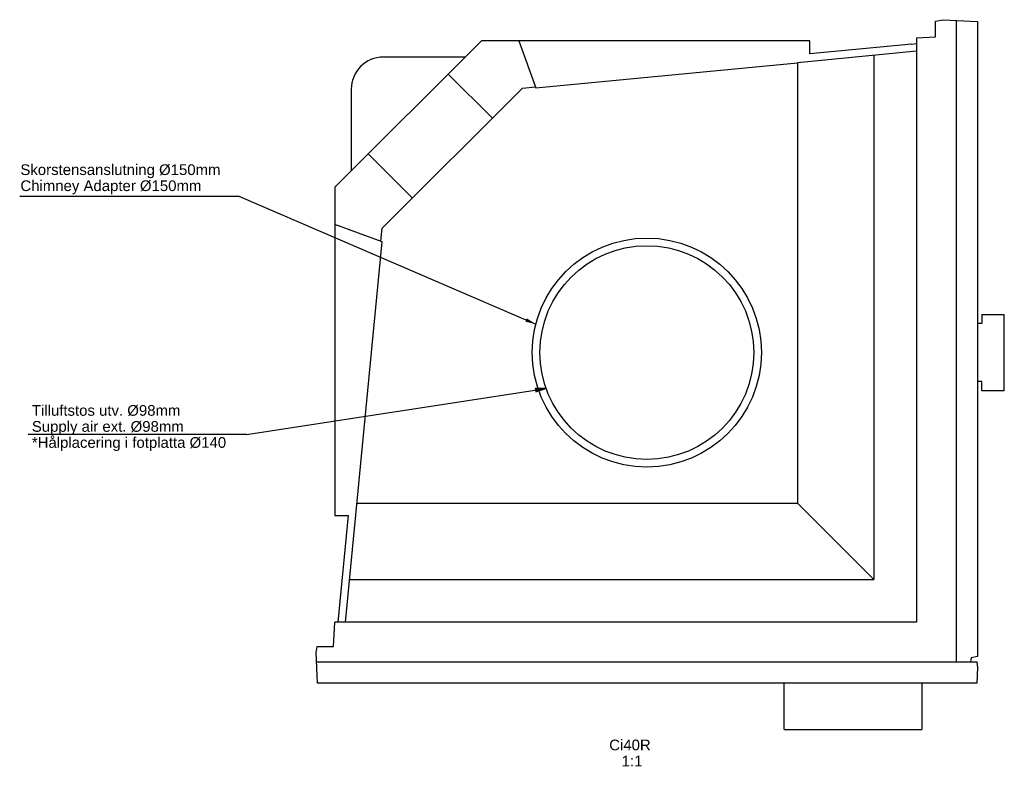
# Model space of a CAD drawing. Header units: millimetres. Extents: x -28 to 617, y 38 to 528.
import ezdxf
from ezdxf.lldxf.tags import DXFTag

# ---------------------------------------------------------------- set-up
doc = ezdxf.new("R2010")
doc.units = ezdxf.units.MM
for name, color, linetype in [('Default', 7, 'Continuous'), ('dimension', 7, 'Continuous'), ('DV1_dimension', 7, 'Continuous')]:
    doc.layers.add(name, color=color, linetype=linetype)
tags = doc.linetypes.add('HIDDEN2', pattern=[4.7625, 3.175, -1.5875]).pattern_tags.tags
tags[6:7] = [DXFTag(74, 4), DXFTag(75, 0), DXFTag(340, '0'), DXFTag(46, 0.0), DXFTag(50, 0.0), DXFTag(44, 0.0), DXFTag(45, 0.0)]
tags[4:5] = [DXFTag(74, 4), DXFTag(75, 0), DXFTag(340, '0'), DXFTag(46, 0.0), DXFTag(50, 0.0), DXFTag(44, 0.0), DXFTag(45, 0.0)]

# ---------------------------------------------------------------- blocks, each defined once
blk = doc.blocks.new('SEANNOT_GROUP')
at = {"layer": 'Default', "linetype": 'Continuous'}
blk.add_hatch(color=7, dxfattribs=at).paths.add_polyline_path([(303.17, 330.53), (310.06, 328.83), (304.1, 332.67)])
at = {"layer": 'Default', "color": 7, "linetype": 'Continuous'}
blk.add_lwpolyline([(-27.82, 412.68), (115.61, 412.68), (310.06, 328.83)], dxfattribs=at)
blk = doc.blocks.new('SE')
at = {"layer": 'Default', "color": 7, "linetype": 'Continuous'}
blk.add_line((419.02, 464.37), (419.02, 44.3), dxfattribs=at)
at = {"layer": 'DV1_dimension', "color": 7, "linetype": 'Continuous'}
for p, q in [((405.52, 463.94), (410.5, 464.81)), ((410.5, 464.81), (433.02, 463.63)), ((405.52, 453.56), (405.52, 463.94)), ((433.02, 463.63), (433.02, 47.79)), ((393.02, 452.91), (405.52, 453.56)), ((393.02, 452.91), (393.02, 70.3)), ((12.32, 355.14), (108.19, 451)), ((323.24, 451), (108.19, 451)), ((132.67, 451), (143.91, 420.12)), ((323.24, 442.41), (323.24, 451)), ((390.02, 448.84), (323.24, 442.41)), ((390.02, 448.84), (393.02, 449.13)), ((97.49, 440.3), (44.02, 440.3)), ((393.02, 444.1), (315.11, 436.6)), ((365.13, 441.42), (365.13, 98.19)), ((143.91, 420.12), (315.11, 436.6)), ((315.11, 436.6), (315.11, 148.21)), ((115.41, 400.24), (86.42, 429.23)), ((23.02, 419.3), (23.02, 365.84)), ((43.33, 328.16), (135.16, 420)), ((135.16, 420), (143.65, 420.81)), ((63.08, 347.91), (34.09, 376.91)), ((12.32, 355.14), (12.32, 140.09)), ((43.21, 319.42), (12.32, 330.66)), ((42.51, 319.67), (43.33, 328.16)), ((19.22, 70.3), (43.21, 319.42)), ((435.76, 271.8), (450.53, 271.8)), ((435.76, 271.8), (435.76, 265.8)), ((450.53, 221.8), (450.53, 271.8)), ((434.27, 265.8), (433.02, 265.8)), ((435.76, 265.8), (434.27, 265.8)), ((435.76, 227.8), (433.02, 227.8)), ((435.76, 221.8), (435.76, 227.8)), ((450.53, 221.8), (435.76, 221.8)), ((26.72, 148.21), (315.11, 148.21)), ((365.13, 98.19), (315.11, 148.21)), ((12.32, 140.09), (20.92, 140.09)), ((20.92, 140.09), (14.2, 70.3)), ((21.91, 98.19), (365.13, 98.19)), ((11.52, 54.3), (12.36, 70.3)), ((393.02, 70.3), (12.36, 70.3)), ((0, 50.3), (0.71, 54.3)), ((0.71, 54.3), (11.52, 54.3)), ((1.05, 30.3), (0, 50.3)), ((428.84, 46.9), (428.38, 44.3)), ((433.02, 47.79), (428.84, 46.9)), ((0.31, 44.3), (432.6, 44.3)), ((433.03, 40.49), (432.5, 30.3)), ((432.6, 44.3), (433.03, 40.49)), ((432.5, 30.3), (1.05, 30.3)), ((306.52, 0), (306.52, 30.3)), ((396.52, 30.3), (396.52, 0)), ((306.52, 0), (396.52, 0))]:
    blk.add_line(p, q, dxfattribs=at)
blk.add_circle((216.54, 246.78), 75, dxfattribs=at)
at = {"layer": 'DV1_dimension', "color": 7, "linetype": 'HIDDEN2'}
blk.add_circle((216.54, 246.78), 70, dxfattribs=at)
at = {"layer": 'DV1_dimension', "color": 7, "linetype": 'Continuous'}
blk.add_arc((44.02, 419.3), 21, 90, 180, dxfattribs=at)
blk = doc.blocks.new('SEANNOT_GROUP2')
at = {"layer": 'Default', "linetype": 'Continuous'}
blk.add_hatch(color=7, dxfattribs=at).paths.add_polyline_path([(332.27, 29.57), (339.01, 31.79), (331.92, 31.88)])
at = {"layer": 'Default', "color": 7, "linetype": 'Continuous'}
for p, q in [((142.92, 1.75), (339.01, 31.79)), ((339.01, 31.79), (331.92, 31.88)), ((331.92, 31.88), (332.27, 29.57)), ((332.27, 29.57), (339.01, 31.79)), ((142.92, 1.75), (0, 1.75))]:
    blk.add_line(p, q, dxfattribs=at)
at = {"layer": 'Default', "char_height": 7, "attachment_point": 1}
for s, insert, width in [('{\\fArial|b0||i0||c0|p34;\\C7;\\H7.;\\W1.;Tilluftstos utv. Ø98mm }', (2.45, 21), 100.8913), ('{\\fArial|b0||i0||c0|p34;\\C7;\\H7.;\\W1.;Supply air ext. Ø98mm}', (2.45, 10.5), 99.8261), ('{\\fArial|b0||i0||c0|p34;\\C7;\\H7.;\\W1.;*Hålplacering i fotplatta Ø140}', (2.45, 0), 127.5217)]:
    blk.add_mtext(s, dxfattribs=dict(at, insert=insert, width=width))

msp = doc.modelspace()

# ---------------------------------------------------------------- block references
at = {"layer": 'Default'}
msp.add_blockref('SEANNOT_GROUP', (0, 0), dxfattribs=at)
at = {"layer": 'Default', "color": 7}
msp.add_blockref('SEANNOT_GROUP2', (-22.32, 254.84), dxfattribs=at)
at = {"layer": 'dimension', "color": 7}
msp.add_blockref('SE', (166.18, 63.44), dxfattribs=at)

# ---------------------------------------------------------------- texts
at = {"layer": 'Default', "char_height": 7, "attachment_point": 1}
for s, insert, width in [('{\\fArial|b0||i0||c0|p34;\\C7;\\H7.;\\W1.;\\pxsm0.9;Skorstensanslutning Ø150mm\\P}{\\fArial|b0||i0||c0|p34;\\C7;\\H7.;\\W1.;\\pxsm0.9;Chimney Adapter Ø150mm}', (-27.36, 433.51), 131.9348), ('{\\fArial|b0||i0||c0|p34;\\C7;\\H7.;\\W1.;\\pxsm0.9;Ci40R\\P}{\\fArial|b0||i0||c0|p34;\\C7;\\H7.;\\W1.;\\pxsm0.9;   1:1}', (358.08, 56.72), 30.4348)]:
    msp.add_mtext(s, dxfattribs=dict(at, insert=insert, width=width))

doc.saveas('drawing.dxf')
